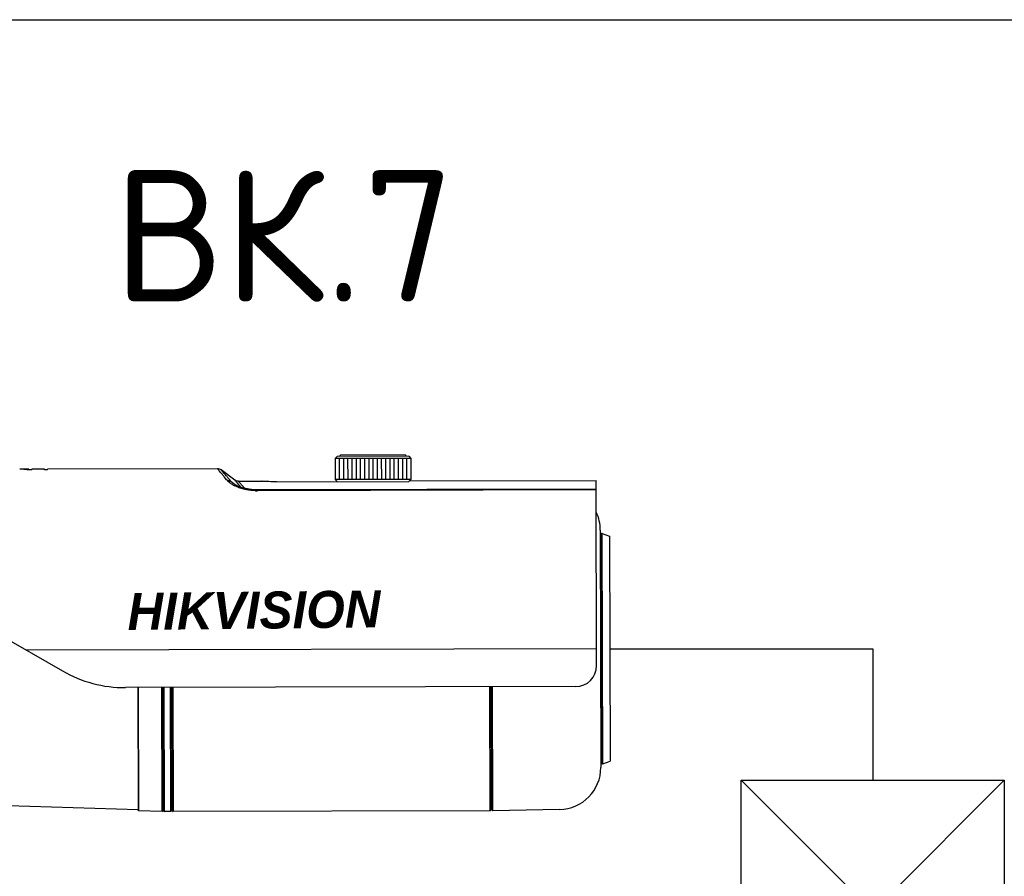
# Model space of a CAD drawing. Header units: millimetres. Extents: x -228268 to 1513407, y -439898 to -137408.
# Tile 85 of 125: x 290648 to 291953, y -286799 to -285663. Entities that reach past the tile are written whole.
import ezdxf
from ezdxf.enums import TextEntityAlignment as Align

# ---------------------------------------------------------------- set-up
doc = ezdxf.new("R2010")
doc.units = ezdxf.units.MM
doc.layers.add('02_AXIS', color=7, linetype='Continuous')
doc.layers.add('Эле-во', color=1, linetype='Continuous', lineweight=30)
doc.styles.add('GOST', font='isocpeur.ttf')
doc.styles.get("Standard").update_dxf_attribs({"font": 'isocpeur.ttf'})

# ---------------------------------------------------------------- blocks, each defined once
blk = doc.blocks.new('A$C01454978')
for p, q in [((-125, 125), (125, 125)), ((-125, -125), (-125, 125)), ((-125, 125), (125, -125)), ((125, 125), (-125, -125)), ((125, 125), (125, -125)), ((125, -125), (-125, -125))]:
    blk.add_line(p, q)

msp = doc.modelspace()

# ---------------------------------------------------------------- linework, layer by layer
at = {"linetype": 'Continuous', "lineweight": 25}
msp.add_line((284719.4697845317, -285662.9520509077), (306831.8389973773, -285662.9520509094), dxfattribs=at)
at = {"color": 7, "linetype": 'Continuous'}
for p, q in [((291166.1669414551, -286244.7359121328), (291065.7631441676, -286244.9645448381)), ((291065.7631441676, -286244.9645448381), (291065.8266532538, -286272.8544885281)), ((291068.5457918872, -286242.1692037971), (291065.7631486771, -286244.9645493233)), ((291163.3715961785, -286241.953268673), (291068.5457876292, -286242.1691995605)), ((291073.0043657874, -286240.485639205), (291071.3347796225, -286242.1628462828)), ((291071.3411329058, -286244.9518430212), (291071.4046419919, -286272.8417867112)), ((291158.9053946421, -286240.290033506), (291073.0043680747, -286240.4856414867)), ((291076.919121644, -286244.9391412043), (291076.9826307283, -286272.8290848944)), ((291082.4971103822, -286244.9264393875), (291082.5606194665, -286272.8163830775)), ((291088.0750991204, -286244.9137375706), (291088.1386082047, -286272.8036812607)), ((291093.6130138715, -286244.9011270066), (291093.6765229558, -286272.7910706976)), ((291099.2310765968, -286244.888333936), (291099.2945856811, -286272.778277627)), ((291104.7853451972, -286244.875686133), (291104.8488542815, -286272.765629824)), ((291110.3870540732, -286244.8629303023), (291110.4505631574, -286272.7528739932)), ((291115.9650428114, -286244.8502284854), (291116.0285518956, -286272.7401721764)), ((291121.5430315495, -286244.8375266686), (291121.6065406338, -286272.7274703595)), ((291127.1210202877, -286244.8248248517), (291127.184529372, -286272.7147685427)), ((291132.6990090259, -286244.8121230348), (291132.7625181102, -286272.7020667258)), ((291138.2769977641, -286244.799421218), (291138.3405068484, -286272.689364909)), ((291143.8549865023, -286244.7867194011), (291143.9184955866, -286272.6766630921)), ((291149.4329752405, -286244.7740175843), (291149.4964843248, -286272.6639612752)), ((291155.0109639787, -286244.7613157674), (291155.074473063, -286272.6512594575)), ((291158.9053969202, -286240.290031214), (291160.5826041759, -286241.9596172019)), ((291160.5889527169, -286244.7486139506), (291160.6524618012, -286272.6385576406)), ((291163.3715919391, -286241.9532729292), (291166.166936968, -286244.7359166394)), ((291166.1669414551, -286244.7359121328), (291166.2304505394, -286272.6258558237)), ((290663.8663006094, -286259.9298255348), (290657.6358865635, -286259.9440130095)), ((290659.7126912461, -286259.9392838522), (290659.7107200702, -286259.073643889)), ((290663.8663006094, -286259.9298255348), (290663.8643293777, -286259.0641615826)), ((290680.4807459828, -286259.8919922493), (290680.4787747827, -286259.0263420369)), ((290684.6343553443, -286259.8825339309), (290680.4807459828, -286259.8919922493)), ((290684.6343553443, -286259.8825339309), (290684.6323841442, -286259.0168837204)), ((291166.2304505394, -286272.6258558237), (291065.8266532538, -286272.8544885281)), ((291068.622003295, -286275.6371272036), (291065.8266582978, -286272.8544834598)), ((291163.4478070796, -286275.4212011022), (291166.230445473, -286272.6258507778)), ((291164.2066655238, -286274.6588690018), (291411.9605339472, -286274.0947007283)), ((291412.5194138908, -286519.5262052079), (291411.9605415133, -286274.0980239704)), ((290988.0351218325, -286275.8206389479), (291163.4478070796, -286275.4212011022)), ((291417.3942003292, -286339.7958761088), (291418.1110703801, -286654.6085595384)), ((290396.9343019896, -286350.059775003), (290704.3419190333, -286526.6095272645)), ((291419.2139050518, -286649.0011290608), (291418.522561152, -286345.3982258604)), ((291420.0173286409, -286344.3464976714), (291429.7221522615, -286347.8537585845)), ((291429.7221522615, -286347.8537585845), (291430.4021969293, -286646.4946161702)), ((291384.6929792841, -286547.4796579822), (290788.0628017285, -286548.8382636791)), ((290836.4583163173, -286713.2211807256), (290836.0837454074, -286548.7289136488)), ((290838.1270159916, -286711.60237658), (290837.7561229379, -286548.7251054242)), ((290839.8042237, -286713.2719626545), (290839.4295550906, -286548.7212947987)), ((290847.2386682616, -286548.7035124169), (290847.6134068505, -286713.2541801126)), ((290848.9121004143, -286548.6997017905), (290849.2829891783, -286711.57508927)), ((290850.585617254, -286548.6958909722), (290850.9602004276, -286713.2465590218)), ((291271.5405516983, -286712.2888420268), (291271.1657276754, -286547.7381745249)), ((291273.210137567, -286710.6116342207), (291272.8392445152, -286547.7343637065)), ((291274.8870240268, -286712.2520167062), (291274.5126977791, -286547.7305530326)), ((291420.7134468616, -286650.0460388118), (291430.4021969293, -286646.4946161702)), ((290838.1270055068, -286711.6023657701), (290836.4583057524, -286713.2211698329)), ((290838.1270286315, -286711.6023633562), (290839.8042364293, -286713.271949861)), ((290849.2829807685, -286711.5769597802), (290847.6133940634, -286713.2541673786)), ((290849.2829357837, -286711.577031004), (290850.9601423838, -286713.2466174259)), ((291273.2101955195, -286710.6116926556), (291271.5406100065, -286712.2889001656)), ((291273.2100878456, -286710.611685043), (291274.8869739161, -286712.2520679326)), ((291363.4316751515, -286710.5047667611), (291274.8870240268, -286712.2520167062))]:
    msp.add_line(p, q, dxfattribs=at)
at = {"color": 9, "linetype": 'Continuous'}
for p, q in [((290962.9610388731, -286287.6761294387), (290962.9587122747, -286286.6542853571)), ((291420.7134468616, -286650.0460388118), (291420.0173286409, -286344.3464976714)), ((291418.6346708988, -286639.5891222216), (291417.9861975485, -286354.8127730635)), ((291412.4686066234, -286497.2142502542), (290656.1577189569, -286498.9364700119))]:
    msp.add_line(p, q, dxfattribs=at)
at = {"color": 7, "linetype": 'Continuous'}
for centre, radius, start, end in [((290647.8482126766, -286315.9595233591), 56.85866388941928, 85.25826959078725, 90.13377417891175), ((290652.7007505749, -286318.675271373), 59.58544392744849, 90.12545338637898, 92.56030839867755), ((290647.7492773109, -286317.2199979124), 58.12300309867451, 80.20648030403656, 85.26378955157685), ((290652.6985317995, -286319.2162589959), 60.12642549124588, 85.25209840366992, 90.12221031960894), ((290652.6814929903, -286319.4614251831), 60.37216082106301, 83.31286806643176, 85.25524210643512), ((291361.6143129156, -286339.9228802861), 55.78003199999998, 0.1304686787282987, 25.1814873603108), ((291419.6381588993, -286345.3956854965), 1.11560064, 70.13046989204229, 180.1304697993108), ((291418.5461964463, -286355.7776388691), 1.11560064, 120.130470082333, 180.1304708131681), ((291417.4261986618, -286353.8479072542), 1.11560064, 300.1304696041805, 0.1304681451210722), ((291384.6294701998, -286519.5897142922), 27.89001599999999, 270.1304698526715, 0.1304697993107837), ((290787.6817472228, -286381.4986015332), 167.340096, 240.1304698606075, 270.1304698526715), ((291419.1902697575, -286638.6217160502), 1.11560064, 180.1304688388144, 240.1304696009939), ((291418.0790720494, -286640.5565283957), 1.11560064, 0.1304715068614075, 60.13047010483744), ((291420.3295027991, -286648.9985886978), 1.11560064, 180.1304697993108, 290.130469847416), ((291362.3311830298, -286654.7355916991), 55.78003199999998, 271.1304698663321, 0.1304709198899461)]:
    msp.add_arc(centre, radius, start, end, dxfattribs=at)
at = {"layer": '02_AXIS', "color": 7, "linetype": 'Continuous'}
for p, q in [((290659.7107200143, -286259.0736199), (290657.6339153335, -286259.0783490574)), ((290680.4787747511, -286259.0263282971), (290663.8643293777, -286259.0641615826)), ((290909.8915943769, -286258.5039250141), (290684.6323841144, -286259.0168699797)), ((290932.739344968, -286273.512461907), (290914.859548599, -286260.1661228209)), ((290928.092242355, -286275.4874128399), (290935.3171213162, -286280.6749026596)), ((290931.7322736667, -286278.6416467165), (290931.7139048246, -286278.6288495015)), ((290937.8159792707, -286275.1743904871), (290968.5114091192, -286275.1044929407)), ((291411.9868054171, -286285.6317878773), (290962.9587122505, -286286.6542841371)), ((291411.9891322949, -286286.653633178), (290962.9610388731, -286287.6761294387)), ((290969.1422964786, -286275.1514060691), (290968.5104295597, -286275.1044951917)), ((290804.2881905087, -286548.8013163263), (290804.6577234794, -286711.0813086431)), ((290804.8105439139, -286548.8001268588), (290805.1826277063, -286712.2003096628)), ((290804.6577234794, -286711.0813086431), (290632.2487172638, -286705.4536990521)), ((290805.1826277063, -286712.2003096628), (290804.6577234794, -286711.0813086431)), ((290836.4583163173, -286713.2211807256), (290805.1826277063, -286712.2003096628)), ((290847.6134068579, -286713.2541801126), (290839.8042236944, -286713.2719626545)), ((291271.5405516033, -286712.2888420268), (290850.9602005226, -286713.2465590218))]:
    msp.add_line(p, q, dxfattribs=at)
for points in [[(290937.7632920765, -286275.1745255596), (290937.4849086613, -286275.1705274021), (290935.2162192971, -286274.7835007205), (290933.1390395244, -286273.7931698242), (290932.7392749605, -286273.5125556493)], [(290962.9587121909, -286286.6542725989), (290958.6648198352, -286286.5325846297), (290951.7623392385, -286285.7953496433), (290944.9259152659, -286284.3379616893), (290938.8608057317, -286282.337099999), (290934.1088434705, -286280.1081489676), (290931.7139470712, -286278.6288801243)]]:
    msp.add_lwpolyline(points, dxfattribs=at)
for centre, radius, start, end in [((290909.8546670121, -286266.8710523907), 8.367007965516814, 53.26057215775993, 90.13033783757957), ((290953.5186305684, -286238.6239582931), 47.40634975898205, 241.33786309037, 244.2272424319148), ((289070.2792784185, -287886.0511099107), 2463.541509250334, 40.59458673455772, 40.79607029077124), ((290962.8025818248, -286212.055494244), 75.62080121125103, 268.003169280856, 270.1200585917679)]:
    msp.add_arc(centre, radius, start, end, dxfattribs=at)
for points, start_tangent, end_tangent in [([(290912.7347636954, -286261.9510562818), (290912.5221760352, -286261.6979620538), (290911.2063783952, -286260.1303011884), (290910.3233691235, -286259.0805265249), (290909.8859326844, -286258.5634075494), (290909.885829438, -286258.563286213)], (-0.643196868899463, 0.7657008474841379), (-0.7634181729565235, -0.6459045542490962)), ([(290923.0395980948, -286274.296875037), (290919.2359138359, -286269.7156400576), (290916.4102598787, -286266.3307561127), (290914.2385970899, -286263.7411897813), (290912.7347636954, -286261.9510562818)], (-0.6378587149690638, 0.7701534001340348), (-0.6431968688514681, 0.7657008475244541)), ([(290928.092242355, -286275.4874128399), (290924.2796545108, -286271.0413569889), (290921.4494948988, -286267.7583656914), (290919.2739210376, -286265.2468844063), (290917.5536855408, -286263.2650419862), (290916.2349429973, -286261.7444979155), (290915.3494774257, -286260.7258863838), (290914.9102527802, -286260.2237399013), (290914.9101491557, -286260.2236222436)], (-0.6501247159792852, 0.7598275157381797), (-0.7525420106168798, -0.6585442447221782)), ([(290923.0395981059, -286274.2968797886), (290924.8455281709, -286274.2975370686), (290926.5592112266, -286274.7013256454), (290928.0922409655, -286275.487414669)], (0.9938645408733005, 0.1106041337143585), (0.8261553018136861, -0.5634424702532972)), ([(290930.7804715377, -286280.2212913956), (290928.662522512, -286278.9795977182), (290926.6136142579, -286277.5819594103), (290924.7127003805, -286276.0285219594), (290923.0395980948, -286274.296875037)], (-0.8772210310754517, 0.4800867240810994), (-0.6376842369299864, 0.7702978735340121)), ([(290935.2783663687, -286276.450287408), (290934.1903595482, -286275.1901809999), (290933.3357249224, -286274.2017635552), (290932.8322431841, -286273.6201414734)], (-0.6534077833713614, 0.7570061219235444), (-0.756446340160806, -0.6540557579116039)), ([(290988.0351218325, -286275.8206389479), (290982.8817672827, -286275.7792954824), (290978.1341039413, -286275.6473280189), (290974.0813588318, -286275.4635855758), (290971.0338278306, -286275.2823964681), (290969.1455886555, -286275.1516486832), (290968.5104295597, -286275.1044951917)], (-0.9999974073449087, -0.002277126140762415), (0.005878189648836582, -0.999982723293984)), ([(290931.7139087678, -286278.6288438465), (290931.4375032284, -286278.4336300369), (290929.6717879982, -286277.0457913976), (290928.092242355, -286275.4874128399)], (-0.8202781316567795, 0.5719648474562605), (-0.6588854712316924, 0.7522432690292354)), ([(290960.1676342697, -286287.6303751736), (290957.6350299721, -286287.5014505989), (290955.3697868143, -286287.3165744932), (290953.3436297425, -286287.0946143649), (290951.4534379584, -286286.8374855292), (290949.5885826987, -286286.5341655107), (290947.7356995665, -286286.1821864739), (290945.9321564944, -286285.7909694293), (290944.1757022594, -286285.3631494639), (290942.4431989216, -286284.8944044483), (290940.6928844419, -286284.3712745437), (290938.8818087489, -286283.7735196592), (290936.9790789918, -286283.0771159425), (290934.9812616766, -286282.2619681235), (290932.9062086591, -286281.3145902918)], (-0.9993991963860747, 0.03465899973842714), (-0.900307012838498, 0.4352554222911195)), ([(290946.1597971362, -286284.6007575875), (290945.6419431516, -286284.0163475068), (290944.2440898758, -286282.4414235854), (290942.8626306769, -286280.8879464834), (290941.5354369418, -286279.3975950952), (290940.3055864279, -286278.0189436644), (290939.2161703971, -286276.7988374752), (290938.3606991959, -286275.84193861), (290937.856492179, -286275.2787939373)], (-0.6630313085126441, 0.7485916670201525), (-0.7492475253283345, -0.6622900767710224))]:
    msp.add_spline(points, degree=3, dxfattribs=dict(at, start_tangent=start_tangent, end_tangent=end_tangent))
at = {"layer": 'Эле-во', "ltscale": 10000}
for p, q in [((291430.0621745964, -286497.1741873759), (291778.687374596, -286497.1741873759)), ((291778.687374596, -286497.1741873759), (291778.687374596, -286671.4867873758))]:
    msp.add_line(p, q, dxfattribs=at)

# ---------------------------------------------------------------- block references
at = {"xscale": 1.3945008, "yscale": 1.3945008, "zscale": 1.3945008}
msp.add_blockref('A$C01454978', (291778.687374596, -286845.7993873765), dxfattribs=at)

# ---------------------------------------------------------------- texts
at = {"ltscale": 100, "style": 'GOST'}
msp.add_text('ВК.7', height=174.3126, dxfattribs=at).set_placement((290998.5487606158, -285949.501485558), align=Align.MIDDLE_CENTER)
at = {"insert": (290790.3441755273, -286423.4110596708), "char_height": 49.06783191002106, "attachment_point": 1, "rotation": 0.6132334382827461}
msp.add_mtext_dynamic_manual_height_columns('{\\fEras Demi ITC|b1|i1|c204|p34;\\C1;HIK\\C256;VISION}', width=6.903467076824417, gutter_width=1.3945008, heights=[0.9843225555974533], dxfattribs=at)

doc.saveas('drawing.dxf')
